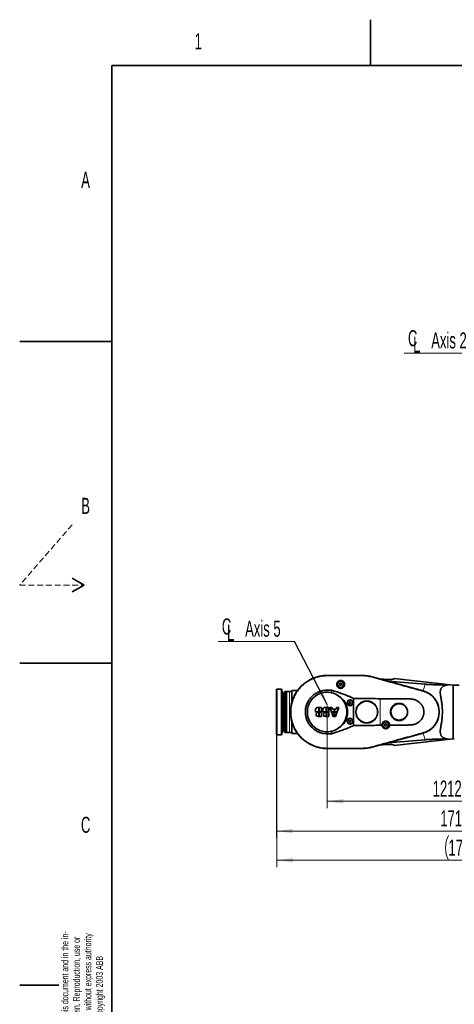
# Model space of a CAD drawing. Header units: millimetres. Extents: x 0 to 11920, y 0 to 8400.
# Tile 13 of 58: x 0 to 1890, y 4116 to 8400. Entities that reach past the tile are written whole.
import ezdxf

# ---------------------------------------------------------------- set-up
doc = ezdxf.new("R2010")
doc.units = ezdxf.units.MM
doc.header["$LTSCALE"] = 20
doc.header["$PDSIZE"] = -1
doc.linetypes.add('HIDDEN', pattern=[1.905, 1.27, -0.635])
doc.styles.add('SLDTEXTSTYLE0', font='TXT', dxfattribs={"width": 0.605})
doc.dimstyles.new('SLDDIMSTYLE0', dxfattribs={"dimtxt": 70, "dimasz": 70, "dimexe": 0, "dimexo": 0.0625, "dimgap": 17.5, "dimtad": 1, "dimdec": 1, "dimrnd": 1e-09, "dimzin": 12, "dimdsep": 46, "dimtxsty": 'SLDTEXTSTYLE0', "dimsah": 1, "dimcen": 0.09, "dimadec": 0, "dimazin": 3, "dimtfac": 1, "dimtofl": 0, "dimtmove": 0, "dimatfit": 3, "dimfxl": 1, "dimfrac": 2, "dimtolj": 1, "dimtzin": 12, "dimarcsym": 0})
doc.dimstyles.new('SLDDIMSTYLE1', dxfattribs={"dimtxt": 0.18, "dimasz": 70, "dimexe": 0, "dimexo": 0.0625, "dimgap": 0, "dimtad": 0, "dimtih": 1, "dimtoh": 1, "dimdec": 0, "dimrnd": 1e-09, "dimzin": 0, "dimdsep": 46, "dimtxsty": 'Standard', "dimsah": 1, "dimcen": 0.09, "dimadec": 0, "dimazin": 0, "dimtfac": 70, "dimtdec": 0, "dimtofl": 0, "dimtmove": 0, "dimatfit": 3, "dimfxl": 1, "dimfrac": 2, "dimtolj": 1, "dimtzin": 0, "dimarcsym": 0})

# ---------------------------------------------------------------- blocks, each defined once
blk = doc.blocks.new('SW_NOTE_0')
at = {"color": 0, "linetype": 'Continuous', "lineweight": 0, "char_height": 30, "attachment_point": 1, "rotation": 90, "style": 'SLDTEXTSTYLE0'}
for s, insert in [('disclosure to third parties without express authority', (61.3, 0)), ('We reserve all rights in this document and in the in-', (-38.7, 0)), ('formation contained therein. Reproduction, use or', (11.3, 0)), ('is strictly forbidden.  © Copyright 2003 ABB', (111.3, 0))]:
    blk.add_mtext(s, dxfattribs=dict(at, insert=insert))
blk = doc.blocks.new('_D_3')
at = {"color": 7, "linetype": 'Continuous', "lineweight": 0}
for p, q in [((2549.5, 5583.9), (2549.5, 4969.4)), ((1337, 5416.7), (1337, 4969.4)), ((2549.5, 4999.4), (1337, 4999.4))]:
    blk.add_line(p, q, dxfattribs=at)
at = {"color": 7, "linetype": 'Continuous', "lineweight": 18}
for points in [[(1337, 4999.4), (1407, 4989.4), (1407, 5009.4)], [(2549.5, 4999.4), (2479.5, 5009.4), (2479.5, 4989.4)]]:
    blk.add_solid(points, dxfattribs=at)
at = {"color": 7, "linetype": 'Continuous', "lineweight": 18, "insert": (1796.2, 5089.6), "char_height": 70, "attachment_point": 1, "style": 'SLDTEXTSTYLE0'}
blk.add_mtext('1212,5', dxfattribs=at)
blk = doc.blocks.new('SW_SYMBOL_MOD_CL')
at = {"color": 0, "linetype": 'Continuous', "lineweight": 0, "char_height": 15515, "attachment_point": 5, "style": 'SLDTEXTSTYLE0'}
for s, insert in [('C', (8000, 12000)), ('L', (12000, 6000))]:
    blk.add_mtext(s, dxfattribs=dict(at, insert=insert))
blk = doc.blocks.new('SW_NOTE_0_5')
at = {"color": 0, "linetype": 'Continuous', "lineweight": 0}
for p, q in [((-331.1, 0), (0, 0)), ((0, 0), (-331.1, 0)), ((-331.1, 0), (0, 0)), ((0, 0), (-331.1, 0)), ((-331.1, 0), (0, 0)), ((0, 0), (-331.1, 0))]:
    blk.add_line(p, q, dxfattribs=at)
at = {"color": 0, "linetype": 'Continuous', "lineweight": 0, "xscale": 0.0045117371, "yscale": 0.0045117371, "zscale": 0.0045117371}
blk.add_blockref('SW_SYMBOL_MOD_CL', (-330.9, 11.3), dxfattribs=at)
at = {"color": 0, "linetype": 'Continuous', "lineweight": 0, "insert": (-213.9, 91.4), "char_height": 70, "attachment_point": 1, "style": 'SLDTEXTSTYLE0'}
blk.add_mtext('Axis 5', dxfattribs=at)
blk = doc.blocks.new('_D_9')
at = {"color": 7, "linetype": 'Continuous', "lineweight": 0}
for p, q in [((1117, 5284.9), (1117, 4839.8)), ((2835.5, 5251.9), (2835.5, 4839.8)), ((2835.5, 4869.8), (1117, 4869.8))]:
    blk.add_line(p, q, dxfattribs=at)
at = {"color": 7, "linetype": 'Continuous', "lineweight": 18}
for points in [[(1117, 4869.8), (1187, 4859.8), (1187, 4879.8)], [(2835.5, 4869.8), (2765.5, 4879.8), (2765.5, 4859.8)]]:
    blk.add_solid(points, dxfattribs=at)
at = {"color": 7, "linetype": 'Continuous', "lineweight": 18, "insert": (1829.2, 4960), "char_height": 70, "attachment_point": 1, "style": 'SLDTEXTSTYLE0'}
blk.add_mtext('1718,5', dxfattribs=at)
blk = doc.blocks.new('_D_10')
at = {"color": 7, "linetype": 'Continuous', "lineweight": 0}
for p, q in [((2905.5, 5490.9), (2905.5, 4712.8)), ((1118, 5283.9), (1118, 4712.8)), ((2905.5, 4742.8), (1118, 4742.8))]:
    blk.add_line(p, q, dxfattribs=at)
at = {"color": 7, "linetype": 'Continuous', "lineweight": 18}
for centre, start, end in [((1972.2, 4796.5), 153.4349, 206.5651), ((2051.4, 4796.5), 333.4349, 26.5651)]:
    blk.add_arc(centre, 120.1, start, end, dxfattribs=at)
for points in [[(1118, 4742.8), (1188, 4732.8), (1188, 4752.8)], [(2905.5, 4742.8), (2835.5, 4752.8), (2835.5, 4732.8)]]:
    blk.add_solid(points, dxfattribs=at)
at = {"color": 7, "linetype": 'Continuous', "lineweight": 18, "insert": (1864.7, 4833), "char_height": 70, "attachment_point": 1, "style": 'SLDTEXTSTYLE0'}
blk.add_mtext('1787,5', dxfattribs=at)
blk = doc.blocks.new('SW_NOTE_0_8')
at = {"color": 0, "linetype": 'Continuous', "lineweight": 0}
for p, q in [((-331.1, 0), (0, 0)), ((0, 0), (-331.1, 0)), ((-331.1, 0), (0, 0)), ((0, 0), (-331.1, 0)), ((-331.1, 0), (0, 0)), ((0, 0), (-331.1, 0))]:
    blk.add_line(p, q, dxfattribs=at)
at = {"color": 0, "linetype": 'Continuous', "lineweight": 0, "xscale": 0.0045117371, "yscale": 0.0045117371, "zscale": 0.0045117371}
blk.add_blockref('SW_SYMBOL_MOD_CL', (-330.4, 10.6), dxfattribs=at)
at = {"color": 0, "linetype": 'Continuous', "lineweight": 0, "insert": (-213.4, 90.7), "char_height": 70, "attachment_point": 1, "style": 'SLDTEXTSTYLE0'}
blk.add_mtext('Axis 2', dxfattribs=at)

msp = doc.modelspace()

# ---------------------------------------------------------------- linework, layer by layer
at = {"color": 7, "linetype": 'Continuous', "lineweight": 35}
for p, q in [((1525, 8400), (1525, 8200)), ((400, 200), (400, 8200)), ((11720, 8200), (400, 8200)), ((0, 7000), (400, 7000)), ((228.04, 5970), (280, 5940)), ((280, 5940), (228.04, 5910)), ((0, 5600), (400, 5600)), ((1490.04, 5546.88), (1337.04, 5546.88)), ((1490.04, 5546.78), (1337.04, 5546.78)), ((1755.08, 5479.33), (1532.47, 5541.01)), ((1755.11, 5479.43), (1532.5, 5541.11)), ((1627.91, 5532.04), (1628.7, 5533.18)), ((1628.7, 5533.18), (1629.29, 5534.02)), ((1885.04, 5504.88), (1629.29, 5534.02)), ((1118.04, 5487.88), (1117.04, 5486.88)), ((1117.04, 5387.88), (1117.04, 5486.88)), ((1138.54, 5487.88), (1118.04, 5487.88)), ((1118.04, 5487.88), (1118.04, 5387.88)), ((1142.5, 5473.11), (1138.54, 5487.88)), ((1138.54, 5387.88), (1138.54, 5487.88)), ((1392.33, 5512.8), (1390.36, 5507.38)), ((1390.36, 5507.38), (1394.07, 5502.96)), ((1398.02, 5513.81), (1392.33, 5512.8)), ((1394.07, 5502.96), (1399.76, 5503.96)), ((1401.73, 5509.38), (1398.02, 5513.81)), ((1399.76, 5503.96), (1401.73, 5509.38)), ((1600.59, 5522.24), (1763.2, 5508.64)), ((1911.04, 5504.88), (1885.04, 5504.88)), ((1885.04, 5270.88), (1885.04, 5504.88)), ((1145.64, 5467.88), (1142.5, 5473.11)), ((1142.5, 5387.88), (1142.5, 5473.11)), ((1148.36, 5467.88), (1145.64, 5467.88)), ((1145.64, 5387.88), (1145.64, 5467.88)), ((1153.94, 5477.38), (1148.36, 5467.88)), ((1148.36, 5387.88), (1148.36, 5467.88)), ((1160.54, 5477.38), (1153.94, 5477.38)), ((1153.94, 5387.88), (1153.94, 5477.38)), ((1160.54, 5387.88), (1160.54, 5477.38)), ((1161.04, 5467.88), (1160.54, 5467.88)), ((1173.04, 5477.38), (1161.04, 5477.38)), ((1161.04, 5298.38), (1161.04, 5477.38)), ((1183.04, 5477.38), (1173.04, 5477.38)), ((1208.08, 5480.88), (1183.04, 5480.88)), ((1183.04, 5434.43), (1183.04, 5480.88)), ((1355.9, 5482.52), (1355.9, 5471.79)), ((1452.04, 5329.07), (1452.04, 5446.69)), ((1183.04, 5434.43), (1185.01, 5434.43)), ((1183.04, 5427.44), (1183.04, 5434.43)), ((1300.69, 5388.38), (1300.69, 5407.99)), ((1312.84, 5407.99), (1301.69, 5407.99)), ((1301.69, 5407.99), (1301.69, 5388.38)), ((1312.84, 5388.38), (1312.84, 5407.99)), ((1332.45, 5388.38), (1332.45, 5407.99)), ((1344.6, 5407.99), (1333.45, 5407.99)), ((1333.45, 5407.99), (1333.45, 5388.38)), ((1344.6, 5388.38), (1344.6, 5407.99)), ((1348.78, 5407.99), (1355.64, 5388.38)), ((1357.88, 5407.99), (1348.78, 5407.99)), ((1360.75, 5399.8), (1357.88, 5407.99)), ((1367.94, 5399.8), (1360.75, 5399.8)), ((1367.94, 5388.38), (1367.94, 5399.8)), ((1368.94, 5399.8), (1368.94, 5388.38)), ((1376.13, 5399.8), (1368.94, 5399.8)), ((1378.99, 5407.99), (1376.13, 5399.8)), ((1388.09, 5407.99), (1378.99, 5407.99)), ((1381.24, 5388.38), (1388.09, 5407.99)), ((1117.04, 5288.88), (1117.04, 5387.88)), ((1118.04, 5387.88), (1118.04, 5287.88)), ((1138.54, 5287.88), (1138.54, 5387.88)), ((1142.5, 5302.65), (1142.5, 5387.88)), ((1145.64, 5307.88), (1145.64, 5387.88)), ((1148.36, 5307.88), (1148.36, 5387.88)), ((1153.94, 5298.38), (1153.94, 5387.88)), ((1160.54, 5298.38), (1160.54, 5387.88)), ((1287.86, 5388.38), (1300.69, 5388.38)), ((1300.69, 5387.38), (1288.6, 5387.38)), ((1297.55, 5367.77), (1300.69, 5367.77)), ((1300.69, 5367.77), (1300.69, 5387.38)), ((1301.69, 5388.38), (1312.84, 5388.38)), ((1301.69, 5387.38), (1301.69, 5367.77)), ((1312.84, 5387.38), (1301.69, 5387.38)), ((1301.69, 5367.77), (1312.84, 5367.77)), ((1312.84, 5367.77), (1312.84, 5387.38)), ((1319.62, 5388.38), (1332.45, 5388.38)), ((1332.45, 5387.38), (1320.36, 5387.38)), ((1329.31, 5367.77), (1332.45, 5367.77)), ((1332.45, 5367.77), (1332.45, 5387.38)), ((1333.45, 5388.38), (1344.6, 5388.38)), ((1333.45, 5387.38), (1333.45, 5367.77)), ((1344.6, 5387.38), (1333.45, 5387.38)), ((1333.45, 5367.77), (1344.6, 5367.77)), ((1344.6, 5367.77), (1344.6, 5387.38)), ((1355.64, 5388.38), (1367.94, 5388.38)), ((1355.99, 5387.38), (1362.84, 5367.77)), ((1367.94, 5387.38), (1355.99, 5387.38)), ((1362.84, 5367.77), (1367.94, 5367.77)), ((1367.94, 5367.77), (1367.94, 5387.38)), ((1368.94, 5388.38), (1381.24, 5388.38)), ((1368.94, 5387.38), (1368.94, 5367.77)), ((1380.89, 5387.38), (1368.94, 5387.38)), ((1368.94, 5367.77), (1374.04, 5367.77)), ((1374.04, 5367.77), (1380.89, 5387.38)), ((1183.04, 5341.33), (1183.04, 5348.32)), ((1185.01, 5341.33), (1183.04, 5341.33)), ((1183.04, 5294.88), (1183.04, 5341.33)), ((1567.04, 5330.14), (1575.24, 5330.26)), ((1588.33, 5336), (1586.36, 5330.58)), ((1586.36, 5330.58), (1590.07, 5326.16)), ((1594.02, 5337.01), (1588.33, 5336)), ((1590.07, 5326.16), (1595.76, 5327.16)), ((1597.73, 5332.58), (1594.02, 5337.01)), ((1595.76, 5327.16), (1597.73, 5332.58)), ((1117.04, 5288.88), (1118.04, 5287.88)), ((1118.04, 5287.88), (1138.54, 5287.88)), ((1138.54, 5287.88), (1142.5, 5302.65)), ((1142.5, 5302.65), (1145.64, 5307.88)), ((1145.64, 5307.88), (1148.36, 5307.88)), ((1148.36, 5307.88), (1153.94, 5298.38)), ((1153.94, 5298.38), (1155.56, 5298.38)), ((1158.52, 5298.38), (1160.54, 5298.38)), ((1160.54, 5307.88), (1161.04, 5307.88)), ((1161.04, 5298.38), (1173.04, 5298.38)), ((1173.04, 5298.38), (1183.04, 5298.38)), ((1183.04, 5294.88), (1208.08, 5294.88)), ((1355.9, 5303.98), (1355.9, 5293.25)), ((1532.47, 5234.75), (1755.08, 5296.43)), ((1532.5, 5234.65), (1755.11, 5296.33)), ((1629.29, 5241.74), (1885.04, 5270.88)), ((1885.04, 5270.88), (1890.1, 5270.88)), ((1337.04, 5228.99), (1490.04, 5228.99)), ((1337.04, 5228.88), (1490.04, 5228.88)), ((1763.2, 5267.12), (1600.59, 5253.52)), ((1628.7, 5242.59), (1627.91, 5243.72)), ((1629.29, 5241.74), (1628.7, 5242.59)), ((170, 4200), (0, 4200))]:
    msp.add_line(p, q, dxfattribs=at)
at = {"color": 7, "linetype": 'HIDDEN', "lineweight": 18}
for p, q in [((228.04, 6202.14), (0, 5940)), ((0, 5940), (280, 5940))]:
    msp.add_line(p, q, dxfattribs=at)
at = {"color": 8, "linetype": 'Continuous', "lineweight": 18}
for p, q in [((1337.04, 5546.06), (1337.04, 5546.78)), ((1490.04, 5546.06), (1490.04, 5546.78)), ((1532.28, 5540.32), (1532.47, 5541.01)), ((1628.7, 5533.18), (1868.41, 5506.04)), ((1763.2, 5508.64), (1755.11, 5479.43)), ((1173.04, 5477.38), (1173.04, 5298.38)), ((1567.04, 5445.63), (1567.04, 5330.14)), ((1754.9, 5478.67), (1755.08, 5479.33)), ((1628.7, 5242.59), (1868.41, 5269.73)), ((1754.9, 5297.1), (1755.08, 5296.43)), ((1763.2, 5267.12), (1755.11, 5296.33)), ((1337.04, 5229.71), (1337.04, 5228.99)), ((1490.04, 5229.71), (1490.04, 5228.99)), ((1532.28, 5235.45), (1532.47, 5234.75))]:
    msp.add_line(p, q, dxfattribs=at)
at = {"color": 7, "linetype": 'Continuous', "lineweight": 35}
for centre, radius in [((1396.04, 5508.38), 16.25), ((1396.04, 5508.38), 13.5), ((1437.04, 5427.88), 12), ((1437.04, 5427.88), 4.15), ((1509.54, 5387.88), 47.85), ((1509.54, 5387.88), 46.98), ((1437.04, 5347.88), 12), ((1437.04, 5347.88), 4.15), ((1592.04, 5331.58), 16.25), ((1592.04, 5331.58), 13.5)]:
    msp.add_circle(centre, radius, dxfattribs=at)
for centre, radius, start, end in [((1337.04, 5387.88), 159, 90, 270), ((1337.04, 5387.88), 158.9, 90, 270), ((1490.04, 5387.88), 159, 74.51415, 90), ((1490.04, 5387.88), 158.9, 74.51415, 90), ((1337.04, 5387.88), 86, 77.33162, 282.66838), ((1337.04, 5387.88), 86, 55.56039, 77.33162), ((1337.04, 5387.88), 86, 304.43961, 55.56039), ((1729.74, 5387.88), 94.9, 285.48585, 74.51415), ((1729.74, 5387.88), 95, 285.48585, 74.51415), ((1298.46, 5395.45), 12.74, 79.92134, 213.69124), ((1330.22, 5395.45), 12.74, 79.92134, 213.69124), ((1650.64, 5387.88), 36, 326.51571, 230.89987), ((1298.46, 5395.45), 12.74, 219.29318, 247.34024), ((1297.55, 5376.23), 8.46, 118.19224, 270), ((1330.22, 5395.45), 12.74, 219.29318, 247.34024), ((1329.31, 5376.23), 8.46, 118.19224, 270), ((1650.04, 5391.83), 38.8, 235.27491, 261.52715), ((1650.64, 5387.88), 35.63, 239.12219, 318.29339), ((1650.64, 5387.88), 35, 259.5952, 297.82039), ((1650.04, 5391.83), 38.8, 295.88844, 322.14067), ((1337.04, 5387.88), 86, 282.66838, 304.43961), ((1490.04, 5387.88), 158.9, 270, 285.48585), ((1490.04, 5387.88), 159, 270, 285.48585)]:
    msp.add_arc(centre, radius, start, end, dxfattribs=at)
msp.add_ellipse((1343.5, 5387.88), major_axis=(82.71, 0), ratio=0.9969479, start_param=5.2475555, end_param=7.3188151, dxfattribs=at)
for centre in [(1436.59, 5427.88), (1436.59, 5347.88)]:
    msp.add_ellipse(centre, major_axis=(12.56, 0), ratio=0.9993434, dxfattribs=at)
for points, knots in [([(1337.04, 5229.71), (1332.73, 5229.81), (1324.06, 5230.01), (1311.03, 5231.69), (1298.04, 5234.39), (1285.32, 5238.21), (1273.03, 5243.04), (1261.22, 5248.86), (1249.81, 5255.71), (1239.03, 5263.5), (1228.94, 5272.16), (1219.63, 5281.62), (1211.05, 5291.94), (1203.39, 5302.94), (1196.72, 5314.49), (1191.06, 5326.49), (1186.39, 5339.05), (1183.08, 5350.97), (1180.86, 5362.14), (1179.51, 5372.41), (1178.82, 5383.1), (1178.86, 5394.04), (1179.73, 5405.85), (1181.62, 5418.23), (1184.7, 5431.14), (1188.9, 5443.87), (1194.17, 5456.19), (1200.43, 5467.96), (1207.61, 5479.13), (1215.78, 5489.74), (1224.13, 5498.87), (1232.43, 5506.67), (1240.42, 5513.26), (1249.12, 5519.52), (1258.42, 5525.28), (1268.88, 5530.79), (1280.38, 5535.75), (1292.96, 5539.98), (1305.99, 5543.18), (1317.8, 5545.01), (1328.19, 5545.92), (1334.09, 5546.01), (1337.04, 5546.06)], [0, 0, 0, 0, 0.02607147, 0.05233673, 0.07915505, 0.10616624, 0.13241555, 0.15884527, 0.18555435, 0.21264619, 0.23911362, 0.26576615, 0.29270536, 0.32003743, 0.34659508, 0.37315273, 0.40008965, 0.42741924, 0.44772689, 0.46883582, 0.48994476, 0.51238343, 0.53482209, 0.56138008, 0.58793807, 0.61487536, 0.64220538, 0.66876296, 0.69532053, 0.72225744, 0.74958707, 0.76989374, 0.79100164, 0.81210953, 0.83454712, 0.8569847, 0.88344986, 0.91010006, 0.93703686, 0.96436679, 0.98218423, 1, 1, 1, 1]), ([(1337.04, 5546.06), (1343.42, 5546.06), (1356.17, 5546.06), (1381.67, 5546.06), (1413.54, 5546.06), (1445.42, 5546.06), (1470.92, 5546.06), (1483.67, 5546.06), (1490.04, 5546.06)], [0, 0, 0, 0, 0.1250012, 0.25, 0.5, 0.75, 0.875, 1, 1, 1, 1]), ([(1490.04, 5546.06), (1493.57, 5545.99), (1500.63, 5545.86), (1511.22, 5544.74), (1521.82, 5543), (1528.79, 5541.21), (1532.28, 5540.32)], [0, 0, 0, 0, 0.2471447, 0.4954197, 0.7471235, 1, 1, 1, 1]), ([(1532.28, 5540.32), (1538.97, 5538.46), (1552.34, 5534.76), (1579.1, 5527.36), (1611.03, 5518.51), (1648.13, 5508.24), (1683.72, 5498.39), (1713.38, 5490.19), (1737.1, 5483.6), (1748.96, 5480.31), (1754.9, 5478.67)], [0, 0, 0, 0, 0.0901347, 0.1802745, 0.3605519, 0.5204092, 0.6802674, 0.8401167, 0.9200599, 1, 1, 1, 1]), ([(1627.91, 5532.04), (1627.62, 5531.78), (1627.06, 5531.25), (1625.06, 5530.62), (1622.3, 5530.11), (1618.72, 5529.72), (1614.46, 5529.46), (1609.38, 5529.32), (1603.5, 5529.3), (1596.83, 5529.42), (1589.99, 5529.65), (1583.14, 5529.99), (1576.38, 5530.39), (1571.67, 5530.73), (1569.32, 5530.91)], [0, 0, 0, 0, 0.0820888, 0.1644661, 0.2465918, 0.3283556, 0.4103563, 0.4921784, 0.5834005, 0.6748505, 0.7660982, 0.8440286, 0.9220862, 1, 1, 1, 1]), ([(1398.65, 5490.86), (1399.12, 5490.94), (1400.43, 5491.18), (1402.52, 5491.86), (1404.83, 5492.99), (1406.94, 5494.46), (1408.85, 5496.26), (1410.47, 5498.35), (1411.81, 5500.76), (1412.75, 5503.4), (1413.27, 5506.33), (1413.27, 5509.37), (1412.69, 5512.55), (1411.48, 5515.66), (1409.72, 5518.39), (1407.61, 5520.63), (1405.41, 5522.3), (1403.05, 5523.56), (1400.63, 5524.43), (1398.05, 5524.93), (1395.48, 5525.03), (1393.03, 5524.76), (1390.75, 5524.2), (1388.61, 5523.35), (1386.55, 5522.2), (1384.65, 5520.75), (1382.83, 5518.92), (1381.27, 5516.76), (1379.98, 5514.2), (1379.13, 5511.39), (1378.74, 5508.22), (1378.99, 5504.83), (1379.84, 5501.71), (1380.8, 5499.9), (1381.18, 5499.19)], [0, 0, 0, 0, 0.0147517, 0.0416903, 0.0686367, 0.0966886, 0.1247519, 0.155307, 0.1858758, 0.2201082, 0.2543538, 0.2928175, 0.3312861, 0.3728145, 0.4143187, 0.4473226, 0.4802967, 0.5076311, 0.534944, 0.5624262, 0.5898982, 0.6144221, 0.6389555, 0.663713, 0.688485, 0.7165904, 0.744712, 0.7781441, 0.8115899, 0.8485487, 0.8855084, 0.9287607, 0.9719855, 1, 1, 1, 1]), ([(1381.18, 5499.19), (1381.68, 5498.41), (1382.68, 5496.87), (1384.71, 5494.81), (1387.11, 5493.06), (1389.78, 5491.75), (1392.58, 5490.94), (1395.55, 5490.55), (1397.57, 5490.75), (1398.65, 5490.86)], [0, 0, 0, 0, 0.1432995, 0.2865217, 0.4335868, 0.5805639, 0.7140958, 0.8475982, 1, 1, 1, 1]), ([(1763.2, 5508.64), (1765.22, 5508.48), (1769.26, 5508.15), (1775.17, 5507.74), (1780.97, 5507.38), (1788.64, 5506.97), (1797.92, 5506.56), (1808.56, 5506.23), (1820.55, 5505.98), (1833.76, 5505.84), (1846.82, 5505.84), (1858.34, 5505.91), (1865.05, 5506), (1868.41, 5506.04)], [0, 0, 0, 0, 0.04644718, 0.09290303, 0.14014284, 0.18738921, 0.28439406, 0.38158405, 0.47872664, 0.62804189, 0.77739611, 0.88867362, 1, 1, 1, 1]), ([(1868.41, 5506.04), (1866.48, 5505.97), (1862.6, 5505.84), (1856.99, 5505.11), (1851.58, 5503.91), (1846.96, 5502.34), (1843.09, 5500.5), (1839.91, 5498.51), (1837.04, 5496.14), (1834.57, 5493.39), (1832.53, 5490.22), (1830.97, 5486.65), (1829.88, 5482.65), (1829.26, 5478.13), (1829.1, 5473.07), (1829.38, 5467.51), (1830.01, 5461.59), (1831.01, 5454.64), (1832.35, 5446.54), (1833.92, 5437.19), (1835.44, 5427.39), (1836.73, 5417.3), (1837.69, 5407.05), (1838.28, 5396.64), (1838.43, 5386.01), (1838.12, 5375.64), (1837.44, 5365.69), (1836.46, 5356.18), (1835.2, 5346.77), (1833.75, 5337.51), (1832.22, 5328.49), (1830.78, 5319.72), (1829.63, 5311.27), (1829.12, 5304.41), (1829.19, 5299.03), (1829.58, 5294.93), (1830.37, 5291.08), (1831.58, 5287.58), (1833.2, 5284.41), (1835.21, 5281.6), (1837.62, 5279.1), (1840.77, 5276.62), (1844.83, 5274.31), (1849.86, 5272.36), (1855.31, 5270.97), (1861.48, 5269.99), (1865.96, 5269.82), (1868.41, 5269.73)], [0, 0, 0, 0, 0.0232815, 0.0467615, 0.0702377, 0.0939605, 0.1110803, 0.1284156, 0.1457475, 0.1633402, 0.1804692, 0.1979854, 0.2155018, 0.2334235, 0.2527161, 0.2723691, 0.292027, 0.3119968, 0.3390756, 0.3663496, 0.3941988, 0.4222502, 0.4494123, 0.4767841, 0.5048408, 0.5331421, 0.5585397, 0.5841087, 0.6101895, 0.6364373, 0.6630209, 0.6897843, 0.7171866, 0.7448859, 0.7607664, 0.7769097, 0.7930511, 0.8094894, 0.825374, 0.8415431, 0.8577147, 0.8741536, 0.897807, 0.9218849, 0.9459699, 0.9704018, 1, 1, 1, 1]), ([(1355.9, 5293.25), (1352.74, 5293.24), (1347.17, 5293.23), (1339.3, 5293.18), (1332.28, 5293.34), (1325.54, 5293.87), (1319.04, 5294.89), (1312.91, 5296.3), (1306.99, 5298.07), (1300.74, 5300.38), (1294.11, 5303.41), (1287.19, 5307.31), (1280.55, 5311.81), (1274.34, 5316.85), (1268.58, 5322.38), (1263.34, 5328.34), (1258.56, 5334.8), (1254.36, 5341.61), (1250.76, 5348.73), (1247.79, 5356.08), (1245.41, 5363.74), (1243.84, 5370.96), (1242.88, 5377.71), (1242.42, 5383.88), (1242.36, 5390.29), (1242.75, 5396.82), (1243.66, 5403.82), (1245.19, 5411.14), (1247.46, 5418.75), (1250.4, 5426.24), (1253.96, 5433.44), (1258.09, 5440.26), (1262.75, 5446.68), (1267.98, 5452.76), (1273.71, 5458.36), (1279.86, 5463.43), (1286.38, 5467.95), (1293.33, 5471.95), (1300.57, 5475.34), (1308.04, 5478.09), (1315.7, 5480.2), (1323.61, 5481.69), (1333.01, 5482.6), (1343.8, 5482.54), (1351.87, 5482.52), (1355.9, 5482.52)], [0, 0, 0, 0, 0.0283364, 0.0498553, 0.0705439, 0.0912231, 0.1103294, 0.1294375, 0.1475224, 0.1656071, 0.189086, 0.2127296, 0.2366273, 0.2608709, 0.2842654, 0.30808, 0.331895, 0.3561405, 0.379607, 0.4032377, 0.4271216, 0.4513542, 0.4693609, 0.4880777, 0.5067944, 0.5266899, 0.5465854, 0.5699972, 0.5935722, 0.6176603, 0.641925, 0.6654007, 0.68904, 0.7129313, 0.7371721, 0.7606344, 0.7842586, 0.8081345, 0.8323582, 0.8557778, 0.8793599, 0.9034577, 0.9277375, 0.9638538, 1, 1, 1, 1]), ([(1355.9, 5482.52), (1364.07, 5480.06), (1380.4, 5475.13), (1404.66, 5466.82), (1424.64, 5459.11), (1440.42, 5452.31), (1448.17, 5448.57), (1452.04, 5446.69)], [0, 0, 0, 0, 0.24911013, 0.49844278, 0.74885714, 0.87443316, 1, 1, 1, 1]), ([(1452.04, 5446.69), (1464.46, 5446.72), (1489.83, 5446.78), (1528.17, 5446.36), (1554.08, 5445.87), (1567.04, 5445.63)], [0, 0, 0, 0, 0.3238078, 0.6618876, 1, 1, 1, 1]), ([(1608.85, 5330.64), (1611, 5330.67), (1629.23, 5330.85), (1654.01, 5331.03), (1679.89, 5331.22), (1692.97, 5331.27), (1701.13, 5331.25), (1707.65, 5331.77), (1712.47, 5332.83), (1717.3, 5334.08), (1721.96, 5335.81), (1726.43, 5337.89), (1730.71, 5340.31), (1734.82, 5343.1), (1738.72, 5346.26), (1742.35, 5349.76), (1745.71, 5353.61), (1748.76, 5357.8), (1751.37, 5362.18), (1753.54, 5366.65), (1755.27, 5371.21), (1756.61, 5375.98), (1757.48, 5380.74), (1757.9, 5385.43), (1757.92, 5390.01), (1757.52, 5394.64), (1756.75, 5399.11), (1755.61, 5403.44), (1754.16, 5407.57), (1752.37, 5411.61), (1750.25, 5415.55), (1747.78, 5419.36), (1744.98, 5423.03), (1741.87, 5426.49), (1738.43, 5429.75), (1734.7, 5432.75), (1730.66, 5435.48), (1726.37, 5437.9), (1721.89, 5440), (1717.23, 5441.62), (1712.48, 5442.93), (1707.59, 5444.03), (1701, 5444.5), (1692.84, 5444.56), (1679.87, 5444.51), (1657.16, 5444.73), (1628.08, 5444.92), (1595.87, 5445.25), (1576.65, 5445.5), (1567.04, 5445.63)], [0, 0, 0, 0, 0.0159831, 0.1355135, 0.1842083, 0.2085588, 0.2329122, 0.2449806, 0.2571763, 0.2696227, 0.2821531, 0.2942178, 0.3063565, 0.3187362, 0.3312042, 0.3437195, 0.3563293, 0.3692409, 0.3822586, 0.3941804, 0.406192, 0.4184993, 0.4309144, 0.4420943, 0.4534946, 0.4648953, 0.4765219, 0.4872336, 0.4981201, 0.5090072, 0.520069, 0.5313869, 0.542776, 0.5543866, 0.5660724, 0.578036, 0.590081, 0.6023675, 0.6147334, 0.6268755, 0.6390831, 0.6515164, 0.6640875, 0.688215, 0.7123497, 0.7606225, 0.857208, 0.9285965, 1, 1, 1, 1]), ([(1754.9, 5478.67), (1757.38, 5477.91), (1762.37, 5476.4), (1769.64, 5473.33), (1776.72, 5469.66), (1783.45, 5465.4), (1789.77, 5460.61), (1795.64, 5455.34), (1801.1, 5449.52), (1806.03, 5443.3), (1810.41, 5436.7), (1814.22, 5429.77), (1817.47, 5422.46), (1820.08, 5414.91), (1822.03, 5407.21), (1823.33, 5399.41), (1823.97, 5391.43), (1823.93, 5383.48), (1823.22, 5375.56), (1821.86, 5367.77), (1819.83, 5360.04), (1817.16, 5352.54), (1813.87, 5345.3), (1810.01, 5338.41), (1805.53, 5331.78), (1800.54, 5325.59), (1795.06, 5319.87), (1789.13, 5314.63), (1782.72, 5309.86), (1775.74, 5305.54), (1768.28, 5301.8), (1761.26, 5298.98), (1756.72, 5297.64), (1754.9, 5297.1)], [0, 0, 0, 0, 0.0317881, 0.0637981, 0.0964994, 0.1294398, 0.1612206, 0.1935668, 0.2259129, 0.2588443, 0.2907098, 0.3227968, 0.3555819, 0.3886083, 0.420466, 0.4528937, 0.4853214, 0.5183392, 0.550195, 0.5826208, 0.6150466, 0.6480622, 0.6799178, 0.7123432, 0.7447686, 0.7777838, 0.8096434, 0.8417241, 0.8745022, 0.9075213, 0.9420941, 0.9766666, 1, 1, 1, 1]), ([(1612.51, 5387.88), (1612.62, 5390.04), (1612.84, 5394.36), (1614.54, 5400.61), (1617.2, 5406.44), (1620.78, 5411.7), (1625.2, 5416.27), (1630.3, 5420.03), (1635.96, 5422.84), (1641.99, 5424.68), (1648.23, 5425.46), (1654.5, 5425.19), (1660.63, 5423.86), (1666.46, 5421.53), (1671.8, 5418.24), (1676.54, 5414.12), (1680.52, 5409.23), (1683.65, 5403.74), (1685.81, 5397.79), (1686.96, 5391.56), (1687.03, 5385.2), (1686.06, 5378.92), (1684.03, 5372.89), (1681.04, 5367.29), (1677.13, 5362.28), (1672.46, 5358), (1667.13, 5354.59), (1661.32, 5352.11), (1655.18, 5350.67), (1648.9, 5350.27), (1642.66, 5350.95), (1636.62, 5352.65), (1630.96, 5355.36), (1625.81, 5358.96), (1621.35, 5363.4), (1617.67, 5368.51), (1614.9, 5374.19), (1613.35, 5379.46), (1612.62, 5384.06), (1612.55, 5386.61), (1612.51, 5387.88)], [0, 0, 0, 0, 0.0276254, 0.0552506, 0.082289, 0.1093268, 0.1362766, 0.1632257, 0.1900389, 0.2168516, 0.2435453, 0.270239, 0.2968867, 0.3235349, 0.350228, 0.3769216, 0.4037222, 0.4305232, 0.4574393, 0.4843557, 0.5113498, 0.5383438, 0.5653581, 0.592372, 0.619345, 0.6463175, 0.6731949, 0.7000717, 0.726829, 0.7535861, 0.7802525, 0.8069191, 0.8335731, 0.8602277, 0.8869591, 0.9136911, 0.9405548, 0.967419, 0.9837095, 1, 1, 1, 1]), ([(1452.04, 5329.07), (1448.6, 5327.4), (1441.72, 5324.06), (1427.68, 5317.92), (1409.82, 5310.85), (1388.02, 5303.2), (1370, 5297.42), (1359.26, 5294.24), (1355.9, 5293.25)], [0, 0, 0, 0, 0.111658, 0.2233221, 0.4472817, 0.6724771, 0.8978907, 1, 1, 1, 1]), ([(1567.04, 5330.14), (1555.94, 5329.94), (1533.72, 5329.56), (1495.39, 5328.93), (1468.16, 5329.02), (1452.04, 5329.07)], [0, 0, 0, 0, 0.2897767, 0.5795558, 1, 1, 1, 1]), ([(1608.85, 5330.64), (1608.82, 5332.14), (1608.77, 5334.58), (1607.75, 5337.83), (1606.5, 5340.37), (1604.81, 5342.68), (1602.77, 5344.66), (1600.41, 5346.29), (1597.84, 5347.48), (1595.07, 5348.23), (1592.25, 5348.51), (1589.39, 5348.3), (1586.64, 5347.62), (1584.01, 5346.48), (1581.63, 5344.93), (1579.53, 5342.99), (1577.8, 5340.74), (1576.46, 5338.21), (1575.6, 5335.58), (1575.16, 5332.89), (1575.21, 5331.15), (1575.24, 5330.26)], [0, 0, 0, 0, 0.0810152, 0.1317848, 0.1840266, 0.234797, 0.2870397, 0.3378097, 0.3900523, 0.4408171, 0.4930544, 0.5438108, 0.5960394, 0.646791, 0.6990141, 0.7497687, 0.8019947, 0.8527586, 0.9049942, 0.9519204, 1, 1, 1, 1]), ([(1575.24, 5330.26), (1575.45, 5328.99), (1575.83, 5326.71), (1577.23, 5323.68), (1578.95, 5321.15), (1581.14, 5318.96), (1583.66, 5317.22), (1586.45, 5315.97), (1589.3, 5315.25), (1592.16, 5315.05), (1594.86, 5315.3), (1597.4, 5315.95), (1599.73, 5316.92), (1601.86, 5318.23), (1603.81, 5319.84), (1605.5, 5321.74), (1606.96, 5323.99), (1608.06, 5326.51), (1608.65, 5328.79), (1608.8, 5330.18), (1608.85, 5330.64)], [0, 0, 0, 0, 0.0792685, 0.1417856, 0.2042932, 0.2665062, 0.3286887, 0.3872555, 0.4457857, 0.4985038, 0.5512101, 0.5997914, 0.6483842, 0.6971255, 0.7458877, 0.798817, 0.8517682, 0.9111732, 0.9705906, 1, 1, 1, 1]), ([(1158.52, 5298.38), (1158.52, 5298.38), (1158.53, 5298.38), (1158.33, 5298.39), (1158, 5298.39), (1157.55, 5298.39), (1157.04, 5298.39), (1156.54, 5298.39), (1156.08, 5298.39), (1155.75, 5298.39), (1155.56, 5298.38), (1155.56, 5298.38), (1155.56, 5298.38)], [0, 0, 0, 0, 0.0712252, 0.1778687, 0.2847333, 0.3920584, 0.4998704, 0.6079906, 0.7161202, 0.8239547, 0.9313028, 1, 1, 1, 1]), ([(1754.9, 5297.1), (1748.21, 5295.24), (1734.83, 5291.53), (1708.08, 5284.11), (1664.29, 5272), (1615.32, 5258.43), (1567.87, 5245.31), (1544.14, 5238.73), (1532.28, 5235.45)], [0, 0, 0, 0, 0.0901331, 0.1802692, 0.3605259, 0.6802601, 0.8401351, 1, 1, 1, 1]), ([(1868.41, 5269.73), (1864.11, 5269.78), (1855.5, 5269.88), (1842.13, 5269.94), (1830.02, 5269.88), (1819.32, 5269.75), (1810.16, 5269.58), (1800.62, 5269.3), (1790.65, 5268.9), (1781.03, 5268.4), (1771.88, 5267.81), (1766.1, 5267.35), (1763.2, 5267.12)], [0, 0, 0, 0, 0.1425752, 0.2851659, 0.4276885, 0.5154894, 0.6035749, 0.6915639, 0.7792663, 0.8667449, 0.9330846, 1, 1, 1, 1]), ([(1490.04, 5229.71), (1483.67, 5229.71), (1470.92, 5229.71), (1445.42, 5229.71), (1413.54, 5229.71), (1381.67, 5229.71), (1359.36, 5229.7), (1346.61, 5229.71), (1340.23, 5229.71), (1337.04, 5229.71)], [0, 0, 0, 0, 0.1250004, 0.2499997, 0.4999994, 0.7499991, 0.874999, 0.9375001, 1, 1, 1, 1]), ([(1532.28, 5235.45), (1528.87, 5234.57), (1522.03, 5232.81), (1511.51, 5231.07), (1500.84, 5229.92), (1493.65, 5229.78), (1490.04, 5229.71)], [0, 0, 0, 0, 0.2471366, 0.4954191, 0.7471234, 1, 1, 1, 1]), ([(1569.32, 5244.86), (1572.51, 5245.09), (1578.89, 5245.55), (1587.87, 5246.02), (1596.32, 5246.34), (1604.08, 5246.47), (1611.05, 5246.42), (1616.66, 5246.2), (1620.96, 5245.83), (1624.12, 5245.35), (1626.17, 5244.82), (1627.39, 5244.26), (1627.73, 5243.9), (1627.91, 5243.72)], [0, 0, 0, 0, 0.1058568, 0.2120698, 0.3179662, 0.4241749, 0.5307091, 0.6368196, 0.7205902, 0.8045997, 0.8883257, 0.9441638, 1, 1, 1, 1])]:
    msp.add_open_spline(points, degree=3, knots=knots, dxfattribs=at)
at = {"color": 7, "linetype": 'Continuous', "lineweight": 0}
msp.add_point((1337.04, 5420.71), dxfattribs=at)

# ---------------------------------------------------------------- block references
for name, p in [('SW_NOTE_0_8', (2003.33, 6948.89)), ('SW_NOTE_0_5', (1194.44, 5693.89)), ('SW_NOTE_0', (220.38, 3744.04))]:
    msp.add_blockref(name, p, dxfattribs=at)

# ---------------------------------------------------------------- texts
at = {"color": 7, "linetype": 'Continuous', "lineweight": 0, "char_height": 70, "attachment_point": 1, "style": 'SLDTEXTSTYLE0'}
for s, insert in [('1', (760.97, 8341.37)), ('A', (267.6, 7738.18)), ('B', (267.76, 6319.67)), ('C', (266.44, 4932.08))]:
    msp.add_mtext(s, dxfattribs=dict(at, insert=insert))

# ---------------------------------------------------------------- dimensions: what is measured, and where the dimension line sits
at = {"color": 7, "linetype": 'Continuous', "lineweight": 18}
for base, p1, p2, picture, middle in [((1337.04, 4999.36), (2549.54, 5587.88), (1337.04, 5420.71), '_D_3', (1943.29, 4999.36)), ((1117.04, 4869.81), (2835.54, 5255.91), (1117.04, 5288.88), '_D_9', (1976.29, 4869.81))]:
    dim = msp.add_linear_dim(base=base, p1=p1, p2=p2, dimstyle='SLDDIMSTYLE0', dxfattribs=at)
    dim.commit()
    dim.dimension.update_dxf_attribs({"geometry": picture, "text_midpoint": middle, "dimtype": 160})
dim = msp.add_linear_dim(base=(1118.04, 4742.82), p1=(2905.54, 5494.91), p2=(1118.04, 5287.88), text='(<>)', dimstyle='SLDDIMSTYLE0', dxfattribs=at)
dim.commit()
dim.dimension.update_dxf_attribs({"geometry": '_D_10', "text_midpoint": (2011.79, 4742.82), "dimtype": 160})

# ---------------------------------------------------------------- leaders
at = {"color": 7, "linetype": 'Continuous', "lineweight": 0}
msp.add_leader([(1337.04, 5420.71), (1194.44, 5693.89)], dimstyle='SLDDIMSTYLE1', dxfattribs=at)

doc.saveas('drawing.dxf')
